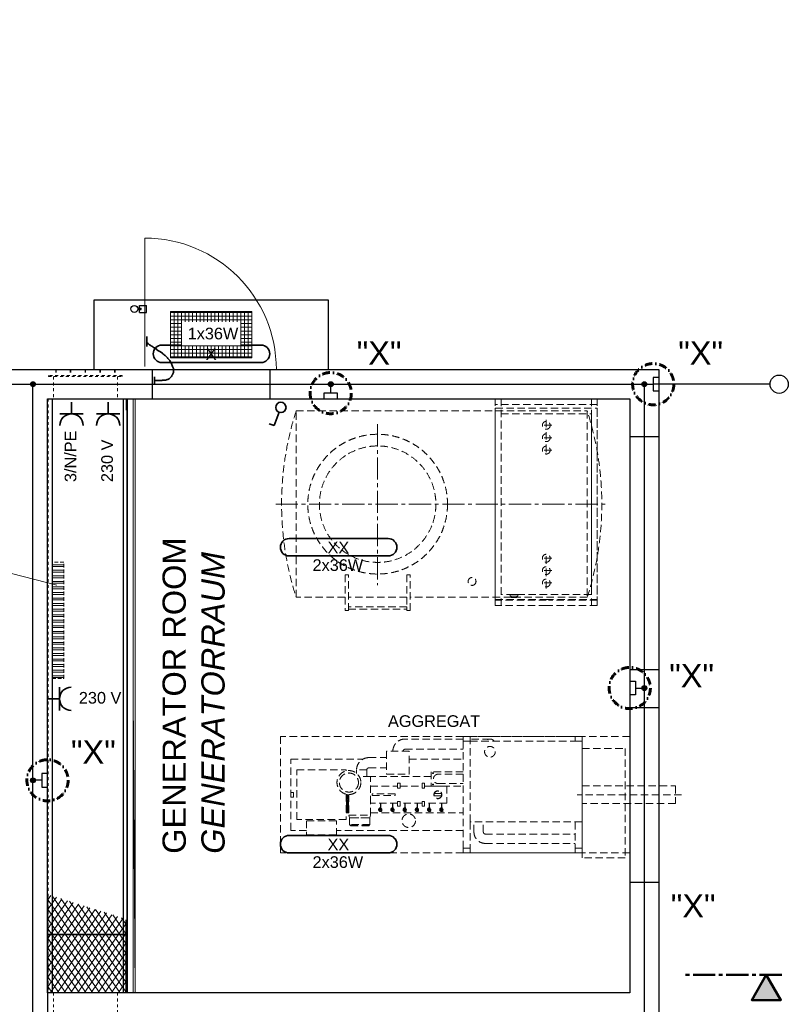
# Model space of a CAD drawing. Header units: millimetres. Extents: x -33264 to 5161179, y -3824 to 50989.
# Tile 18 of 25: x 10744 to 17345, y 5540 to 13994. Entities that reach past the tile are written whole.
import ezdxf

# ---------------------------------------------------------------- set-up
doc = ezdxf.new("R2010")
doc.units = ezdxf.units.MM
for name, pattern in [('ACAD_ISO12W100', [21, 12, -3, 0, -3, 0, -3]), ('DASHDOT', [25.4, 12.7, -6.35, 0, -6.35]), ('HIDDEN', [9.525, 6.35, -3.175]), ('JIS_02_1.0', [2, 1, -1]), ('MITTE2', [28.575, 19.05, -3.175, 3.175, -3.175])]:
    doc.linetypes.add(name, pattern=pattern)
for name, color, linetype in [('Aggregate', 253, 'Continuous'), ('Beschriftung', 7, 'Continuous'), ('Lagertank', 253, 'Continuous')]:
    doc.layers.add(name, color=color, linetype=linetype)
for name, color, linetype, lineweight in [('Beleuchtung', 5, 'ACAD_ISO12W100', 35), ('Elektroinstallation', 7, 'Continuous', 35), ('H01N2 1x50', 4, 'Continuous', 35), ('Trennstelle', 36, 'Continuous', 35), ('verz. Bandstahl 30x3_5mm im Beton', 5, 'GRENZE1', 35)]:
    doc.layers.add(name, color=color, linetype=linetype, lineweight=lineweight)
doc.styles.add('LBB3.5M1000', font='isocp.shx', dxfattribs={"height": 3.5})
doc.linetypes.add('GRENZE1', pattern='A,6.35,-2.54,[133,ltypeshp.shx,S=2.54,R=0,X=-2.54,Y=0],-2.54,25.4', length=36.83)

msp = doc.modelspace()

# ---------------------------------------------------------------- hatches: boundary and pattern name
at = {"linetype": 'Continuous', "lineweight": 9, "ltscale": 10}
h = msp.add_hatch(dxfattribs=at)
h.set_pattern_fill('ANSI37', color=253, scale=10, angle=225)
h.set_pattern_definition([(270, (12388.34, 11289.343), (31.75, -7e-15), []), (0, (12388.34, 11289.343), (7e-15, 31.75), [])])
h.paths.add_polyline_path([(12738.34, 11489.343), (12038.34, 11489.343), (12038.34, 11089.343), (12738.34, 11089.343)])
at = {"linetype": 'HIDDEN', "lineweight": 9, "ltscale": 5}
h = msp.add_hatch(dxfattribs=at)
h.set_pattern_fill('ANSI32', color=253, scale=5, angle=135)
h.set_pattern_definition([(180, (9965.534, -41041.83), (-6e-15, -47.625), []), (180, (9949.66, -41025.955), (-6e-15, -47.625), [])])
h.paths.add_polyline_path([(11123.089, 8337.476), (11123.089, 9337.476), (11023.089, 9337.476), (11023.089, 8337.476)])
at = {"layer": 'verz. Bandstahl 30x3_5mm im Beton', "lineweight": -3, "ltscale": 20}
h = msp.add_hatch(color=256, dxfattribs=at)
h.dxf.hatch_style = 1
edge = h.paths.add_edge_path()
edge.add_arc((10858.34, 10864.343), 21.435, 0, 360)
h = msp.add_hatch(color=256, dxfattribs=at)
h.dxf.hatch_style = 1
edge = h.paths.add_edge_path()
edge.add_arc((13415.291, 10864.343), 21.435, -90, 270)
h = msp.add_hatch(color=256, dxfattribs=at)
h.dxf.hatch_style = 1
edge = h.paths.add_edge_path()
edge.add_arc((16108.34, 10864.343), 21.435, 0, 360)
h = msp.add_hatch(color=256, dxfattribs=at)
h.dxf.hatch_style = 1
edge = h.paths.add_edge_path()
edge.add_arc((16108.34, 8255.269), 21.435, 180, 540, ccw=False)
h = msp.add_hatch(color=256, dxfattribs=at)
h.dxf.hatch_style = 1
edge = h.paths.add_edge_path()
edge.add_arc((10858.34, 7462.962), 21.435, 0, 360)

# ---------------------------------------------------------------- linework, layer by layer
at = {"color": 251, "lineweight": 5}
msp.add_line((11818.34, 11016.343), (11818.34, 12119.343), dxfattribs=at)
for p, q in [((11383.34, 10989.343), (11383.34, 11589.343)), ((11383.34, 11589.343), (13393.34, 11589.343)), ((13393.34, 11589.343), (13393.34, 10989.343)), ((983.34, 10989.343), (10983.34, 10989.343)), ((10983.34, 10989.343), (16233.34, 10989.343)), ((11883.34, 10989.343), (11883.34, 10739.343)), ((12893.34, 10989.343), (12893.34, 10739.343)), ((10983.34, 10738.343), (11658.34, 10738.343)), ((11658.34, 10738.343), (11658.34, 10640.343)), ((15983.34, 10414.343), (16233.34, 10414.343)), ((15983.34, 8414.343), (16233.34, 8414.343)), ((15983.34, 8089.343), (16233.34, 8089.343)), ((15983.34, 6589.343), (16233.34, 6589.343))]:
    msp.add_line(p, q)
at = {"linetype": 'Continuous'}
for p, q in [((11758.088, 11516.233), (11787.053, 11516.233)), ((11758.283, 11506.233), (11787.053, 11506.233)), ((11773.523, 11541.233), (11833.523, 11541.233)), ((11773.523, 11516.233), (11773.523, 11541.233)), ((11773.523, 11481.233), (11773.523, 11506.233)), ((11787.053, 11506.233), (11787.053, 11516.233)), ((11833.523, 11481.233), (11833.523, 11541.233)), ((11773.523, 11481.233), (11833.523, 11481.233))]:
    msp.add_line(p, q, dxfattribs=at)
at = {"linetype": 'JIS_02_1.0', "lineweight": 18, "ltscale": 25}
for p, q in [((11033.34, 10929.343), (11033.34, 10739.343)), ((11053.34, 10989.343), (11053.34, 10939.343)), ((11058.34, 10989.343), (11058.34, 10939.343)), ((11178.34, 10989.343), (11178.34, 10939.343)), ((11183.34, 10989.343), (11183.34, 10939.343)), ((11305.84, 10989.343), (11305.84, 10939.343)), ((11310.84, 10989.343), (11310.84, 10939.343)), ((11433.34, 10989.343), (11433.34, 10939.343)), ((11438.34, 10989.343), (11438.34, 10939.343)), ((11558.34, 10989.343), (11558.34, 10939.343)), ((11563.34, 10989.343), (11563.34, 10939.343)), ((11583.34, 10929.343), (11583.34, 10739.343))]:
    msp.add_line(p, q, dxfattribs=at)
at = {"color": 253, "linetype": 'Continuous', "lineweight": 9, "ltscale": 10}
msp.add_lwpolyline([(12738.34, 11489.343), (12038.34, 11489.343), (12038.34, 11089.343), (12738.34, 11089.343)], close=True, dxfattribs=at)
at = {"linetype": 'JIS_02_1.0', "lineweight": 18, "ltscale": 25}
msp.add_lwpolyline([(10991.34, 10929.343), (11625.34, 10929.343), (11625.34, 10939.343), (10991.34, 10939.343)], close=True, dxfattribs=at)
at = {"color": 253, "linetype": 'HIDDEN', "lineweight": 9, "ltscale": 5}
msp.add_lwpolyline([(11123.089, 8337.476), (11123.089, 9337.476), (11023.089, 9337.476), (11023.089, 8337.476)], close=True, dxfattribs=at)
at = {"linetype": 'Continuous'}
msp.add_circle((11728.611, 11510.657), 30, dxfattribs=at)
at = {"color": 253, "linetype": 'Continuous', "lineweight": 9, "ltscale": 10}
msp.add_circle((12388.34, 11289.343), 30.15, dxfattribs=at)
at = {"color": 251, "lineweight": 5}
msp.add_arc((11818.34, 10989.343), 1130, 0, 90, dxfattribs=at)
at = {"layer": 'Aggregate', "linetype": 'HIDDEN', "lineweight": 9, "ltscale": 10}
for p, q in [((12983.34, 7839.343), (12983.34, 6839.343)), ((15983.34, 7839.343), (12983.34, 7839.343)), ((14553.34, 7817.609), (14054.775, 7817.609)), ((14553.34, 6879.343), (14553.34, 7799.343)), ((14782.694, 7817.609), (14613.34, 7817.609)), ((14613.34, 7105.343), (14613.34, 7799.343)), ((14054.775, 7729.625), (14553.34, 7729.625)), ((13743.284, 7657.77), (13895.428, 7657.77)), ((13637.088, 7551.575), (13637.088, 7522.903)), ((13725.073, 7551.575), (13637.088, 7551.575)), ((13725.073, 7551.575), (13725.073, 7494.342)), ((13743.284, 7569.786), (13895.428, 7569.786)), ((16428.356, 7339.343), (15533.133, 7339.343)), ((13833.036, 7211.047), (13838.097, 7219.813)), ((13838.097, 7202.281), (13833.036, 7211.047)), ((13838.097, 7219.813), (13841.695, 7219.813)), ((13848.219, 7202.281), (13838.097, 7202.281)), ((13844.621, 7219.813), (13848.219, 7219.813)), ((13848.219, 7219.813), (13853.28, 7211.047)), ((13853.28, 7211.047), (13848.219, 7202.281)), ((13937.983, 7211.047), (13943.044, 7219.813)), ((13943.044, 7202.281), (13937.983, 7211.047)), ((13943.044, 7219.813), (13946.642, 7219.813)), ((13953.166, 7202.281), (13943.044, 7202.281)), ((13949.568, 7219.813), (13953.166, 7219.813)), ((13953.166, 7219.813), (13958.227, 7211.047)), ((13958.227, 7211.047), (13953.166, 7202.281)), ((14042.93, 7211.047), (14047.991, 7219.813)), ((14047.991, 7202.281), (14042.93, 7211.047)), ((14047.991, 7219.813), (14051.589, 7219.813)), ((14058.113, 7202.281), (14047.991, 7202.281)), ((14054.515, 7219.813), (14058.113, 7219.813)), ((14058.113, 7219.813), (14063.174, 7211.047)), ((14063.174, 7211.047), (14058.113, 7202.281)), ((14147.878, 7211.047), (14152.939, 7219.813)), ((14152.939, 7202.281), (14147.878, 7211.047)), ((14152.939, 7219.813), (14156.537, 7219.813)), ((14163.06, 7202.281), (14152.939, 7202.281)), ((14159.462, 7219.813), (14163.06, 7219.813)), ((14163.06, 7219.813), (14168.121, 7211.047)), ((14168.121, 7211.047), (14163.06, 7202.281)), ((14252.825, 7211.047), (14257.886, 7219.813)), ((14257.886, 7202.281), (14252.825, 7211.047)), ((14257.886, 7219.813), (14261.484, 7219.813)), ((14268.008, 7202.281), (14257.886, 7202.281)), ((14264.41, 7219.813), (14268.008, 7219.813)), ((14268.008, 7219.813), (14273.069, 7211.047)), ((14273.069, 7211.047), (14268.008, 7202.281)), ((14357.772, 7211.047), (14362.833, 7219.813)), ((14362.833, 7202.281), (14357.772, 7211.047)), ((14362.833, 7219.813), (14366.431, 7219.813)), ((14372.955, 7202.281), (14362.833, 7202.281)), ((14369.357, 7219.813), (14372.955, 7219.813)), ((14372.955, 7219.813), (14378.016, 7211.047)), ((14378.016, 7211.047), (14372.955, 7202.281)), ((13571.646, 7163.826), (13577.489, 7142.02)), ((13751.234, 7142.02), (13577.489, 7142.02)), ((13757.077, 7163.826), (13751.234, 7142.02)), ((14613.34, 7105.343), (14613.34, 6879.343)), ((14645.375, 7018.459), (14645.375, 7105.343)), ((14725.864, 7018.459), (14725.864, 7105.343)), ((13577.489, 7082.521), (13583.536, 7076.473)), ((13751.234, 7082.521), (13745.187, 7076.473)), ((13463.709, 6994.744), (13207.733, 6994.744)), ((14742.524, 7001.799), (15513.34, 7001.799)), ((14742.524, 6921.31), (15513.34, 6921.31)), ((15983.34, 6839.343), (12983.34, 6839.343))]:
    msp.add_line(p, q, dxfattribs=at)
for points in [[(14553.34, 7839.343), (14553.34, 7799.343), (14613.34, 7799.343), (14613.34, 7839.343)], [(15513.34, 7839.343), (15513.34, 7799.343), (15573.34, 7799.343), (15573.34, 7839.343)], [(13895.428, 7711.956), (13895.428, 7515.601), (14089.716, 7515.601), (14089.716, 7711.956)], [(15943.34, 7737.343), (15943.34, 6797.343), (15573.34, 6797.343), (15573.34, 7737.343)], [(13096.398, 7359.046), (13096.398, 7319.639), (13073.318, 7319.639), (13073.318, 7359.046)], [(14011.816, 7437.311), (14011.816, 7396.363), (13989.342, 7396.363), (13989.342, 7437.311)], [(14199.236, 7437.311), (14199.236, 7396.363), (14221.71, 7396.363), (14221.71, 7437.311)], [(15573.34, 7414.343), (16375.499, 7414.343), (16375.499, 7264.343), (15573.34, 7264.343)], [(13553.616, 7239.845), (13553.616, 7286.405), (13550.169, 7286.405), (13550.169, 7239.845)], [(13557.905, 7247.38), (13557.905, 7293.94), (13561.352, 7293.94), (13561.352, 7247.38)], [(13565.641, 7239.845), (13565.641, 7286.405), (13569.089, 7286.405), (13569.089, 7239.845)], [(13969.314, 7332.879), (13969.314, 7345.807), (13771.938, 7345.807), (13771.938, 7332.879)], [(14011.816, 7241.374), (14011.816, 7282.323), (13989.342, 7282.323), (13989.342, 7241.374)], [(14199.236, 7241.374), (14199.236, 7282.323), (14221.71, 7282.323), (14221.71, 7241.374)], [(13553.616, 7184.385), (13553.616, 7230.945), (13550.169, 7230.945), (13550.169, 7184.385)], [(13557.905, 7191.92), (13557.905, 7238.48), (13561.352, 7238.48), (13561.352, 7191.92)], [(13565.641, 7184.385), (13565.641, 7230.945), (13569.089, 7230.945), (13569.089, 7184.385)], [(13207.733, 7115.487), (13207.733, 6987.454), (13463.709, 6987.454), (13463.709, 7115.487)], [(13751.234, 7142.02), (13751.234, 7082.521), (13577.489, 7082.521), (13577.489, 7142.02)], [(13745.187, 7076.473), (13745.187, 7072.685), (13583.536, 7072.685), (13583.536, 7076.473)], [(14553.34, 6879.343), (14553.34, 6839.343), (14613.34, 6839.343), (14613.34, 6879.343)], [(15513.34, 6879.343), (15513.34, 6839.343), (15573.34, 6839.343), (15573.34, 6879.343)]]:
    msp.add_lwpolyline(points, close=True, dxfattribs=at)
for points in [[(14613.34, 7839.343), (15573.34, 7839.343), (15573.34, 6839.343), (14613.34, 6839.343)], [(14613.34, 7799.343), (15573.34, 7799.343), (15573.34, 7105.343), (14613.34, 7105.343)], [(15513.34, 7105.343), (15513.34, 6879.343), (15573.34, 6879.343), (15573.34, 7799.343), (15513.34, 7799.343)], [(13207.733, 7032.985), (13073.318, 7032.985), (13073.318, 7645.7), (13694.112, 7645.7)], [(14089.716, 7645.7), (14553.34, 7645.7)], [(13547.611, 7343.965), (13547.611, 7125.488), (13123.831, 7125.488), (13123.831, 7553.198), (13547.611, 7553.198), (13547.611, 7543.609)], [(14553.34, 7537.213), (14278.401, 7537.213), (14278.401, 7413.136), (14553.34, 7413.136)], [(13571.646, 7341.113), (13571.646, 7163.826), (13757.077, 7163.826), (13757.077, 7494.342)], [(13757.077, 7494.342), (13757.077, 7494.342), (13661.012, 7494.342)], [(14278.401, 7495.434), (13725.073, 7495.434)], [(14553.34, 7515.419), (14337.869, 7515.419), (14337.869, 7515.419)], [(13989.342, 7265.55), (13757.077, 7265.55), (13757.077, 7413.136), (13989.342, 7413.136)], [(14011.816, 7413.136), (14199.236, 7413.136)], [(14221.71, 7413.136), (14413.34, 7413.136), (14413.34, 7265.55), (14221.71, 7265.55)], [(14337.869, 7434.93), (14337.869, 7434.93), (14553.34, 7434.93)], [(13550.169, 7343.384), (13550.169, 7298.417), (13553.616, 7298.417), (13553.616, 7342.708)], [(13561.352, 7341.63), (13561.352, 7305.952), (13557.905, 7305.952), (13557.905, 7342.036)], [(13569.089, 7341.144), (13569.089, 7298.417), (13565.641, 7298.417), (13565.641, 7341.288)], [(14366.066, 7349.916), (14305.571, 7349.916)], [(14305.571, 7328.769), (14366.066, 7328.769)], [(13841.695, 7211.047), (13841.695, 7265.55), (13844.621, 7265.55), (13844.621, 7211.047)], [(13946.642, 7211.047), (13946.642, 7265.55), (13949.568, 7265.55), (13949.568, 7211.047)], [(14199.236, 7265.55), (14011.816, 7265.55)], [(14051.589, 7211.047), (14051.589, 7265.55), (14054.515, 7265.55), (14054.515, 7211.047)], [(14156.537, 7211.047), (14156.537, 7265.55), (14159.462, 7265.55), (14159.462, 7211.047)], [(14261.484, 7211.047), (14261.484, 7265.55), (14264.41, 7265.55), (14264.41, 7211.047)], [(14366.431, 7211.047), (14366.431, 7265.55), (14369.357, 7265.55), (14369.357, 7211.047)], [(13547.611, 7183.252), (13571.646, 7183.252)], [(13757.077, 7183.252), (14553.34, 7183.252)], [(14553.34, 7032.985), (13463.709, 7032.985)]]:
    msp.add_lwpolyline(points, dxfattribs=at)
for centre, radius in [((14782.694, 7708.061), 45.893), ((13571.646, 7443.787), 102.675), ((13571.646, 7443.787), 82.022), ((14293.705, 7523.768), 3.7), ((14293.705, 7426.581), 3.7), ((14335.819, 7339.343), 34.277), ((14335.819, 7339.343), 32.042), ((14085.209, 7115.89), 58.02)]:
    msp.add_circle(centre, radius, dxfattribs=at)
for centre, radius, start, end in [((14054.775, 7711.413), 106.195, 90, 180), ((14782.694, 7771.716), 45.893, 37.0126815, 142.9873185), ((14054.775, 7711.413), 18.211, 90, 180), ((13743.284, 7551.575), 106.195, 90, 180), ((13743.284, 7551.575), 18.211, 90, 180), ((14337.869, 7475.175), 40.245, 90, 270), ((13843.158, 7211.047), 16.382, 95.1236718, 84.8763282), ((13843.158, 7211.047), 11.862, 97.0847265, 82.9152735), ((13843.158, 7211.047), 1.463, 180, 0), ((13948.105, 7211.047), 16.382, 95.1236718, 84.8763282), ((13948.105, 7211.047), 11.862, 97.0847265, 82.9152735), ((13948.105, 7211.047), 1.463, 180, 0), ((14053.052, 7211.047), 16.382, 95.1236718, 84.8763282), ((14053.052, 7211.047), 11.862, 97.0847265, 82.9152735), ((14053.052, 7211.047), 1.463, 180, 0), ((14158, 7211.047), 16.382, 95.1236718, 84.8763282), ((14158, 7211.047), 11.862, 97.0847265, 82.9152735), ((14158, 7211.047), 1.463, 180, 0), ((14262.947, 7211.047), 16.382, 95.1236718, 84.8763282), ((14262.947, 7211.047), 11.862, 97.0847265, 82.9152735), ((14262.947, 7211.047), 1.463, 180, 0), ((14367.894, 7211.047), 16.382, 95.1236718, 84.8763282), ((14367.894, 7211.047), 11.862, 97.0847265, 82.9152735), ((14367.894, 7211.047), 1.463, 180, 0), ((14742.524, 7018.459), 97.149, 180, 270), ((14742.524, 7018.459), 16.66, 180, 270)]:
    msp.add_arc(centre, radius, start, end, dxfattribs=at)
at = {"layer": 'Beleuchtung', "linetype": 'Continuous', "ltscale": 10}
for points in [[(11966.623, 11050.427, -1), (11966.623, 11200.427), (12816.623, 11200.427, -1), (12816.623, 11050.427)], [(13908.34, 9389.343), (13058.34, 9389.343, -1), (13058.34, 9539.343), (13908.34, 9539.343, -1)], [(13908.34, 6839.343), (13058.34, 6839.343, -1), (13058.34, 6989.343), (13908.34, 6989.343, -1)]]:
    msp.add_lwpolyline(points, format="xyb", close=True, dxfattribs=at)
at = {"layer": 'Beschriftung', "lineweight": 5}
msp.add_line((10585.595, 9263.147), (11062.925, 9138.755), dxfattribs=at)
at = {"layer": 'Beschriftung', "linetype": 'DASHDOT', "lineweight": 60, "ltscale": 5}
for centre in [(16184.936, 10864.343), (13415.291, 10787.747), (15983.34, 8255.269), (10983.34, 7462.962)]:
    msp.add_circle(centre, 177.001, dxfattribs=at)
at = {"layer": 'Elektroinstallation'}
for p, q in [((11189.567, 10709.586), (11189.567, 10609.586)), ((11503.654, 10709.586), (11503.654, 10609.586)), ((11089.567, 10609.586), (11289.567, 10609.586)), ((11403.654, 10609.586), (11603.654, 10609.586)), ((12971.937, 10623.745), (12930.386, 10509.586)), ((12930.386, 10509.586), (12887.073, 10525.351)), ((11086.656, 8262.563), (11086.656, 8062.563)), ((10986.656, 8162.563), (11086.656, 8162.563))]:
    msp.add_line(p, q, dxfattribs=at)
msp.add_circle((12987.073, 10665.331), 44.255, dxfattribs=at)
for centre, start, end in [((11189.567, 10509.586), 0, 180), ((11503.654, 10509.586), 0, 180), ((11186.656, 8162.563), 90, 270)]:
    msp.add_arc(centre, 100, start, end, dxfattribs=at)
at = {"layer": 'H01N2 1x50', "linetype": 'Continuous'}
for p, q in [((11837.198, 11188.122), (11837.198, 11273.724)), ((11901.379, 10869.061), (11901.379, 10927.426))]:
    msp.add_line(p, q, dxfattribs=at)
msp.add_open_spline([(11905.39, 10896.298), (11906.727, 10896.298), (11908.064, 10896.298), (11909.401, 10896.298), (11916.087, 10896.298), (11922.772, 10896.298), (11929.458, 10896.298), (11937.48, 10896.298), (11945.503, 10896.298), (11953.526, 10896.298), (11957.537, 10896.298), (11961.548, 10896.298), (11965.56, 10896.298), (11969.775, 10896.298), (11973.378, 10900.189), (11977.594, 10900.189), (11980.268, 10900.189), (11982.942, 10900.189), (11985.616, 10900.189), (11989.627, 10900.189), (11993.639, 10900.189), (11997.65, 10900.189), (12001.866, 10900.189), (12005.606, 10903.319), (12009.684, 10904.08), (12010.977, 10904.321), (12012.418, 10903.646), (12013.695, 10904.08), (12016.534, 10905.043), (12019.124, 10906.439), (12021.718, 10907.971), (12025.887, 10910.432), (12030.323, 10912.427), (12033.752, 10915.753), (12035.089, 10917.05), (12036.426, 10918.347), (12037.763, 10919.644), (12040.437, 10922.238), (12043.595, 10924.473), (12045.786, 10927.426), (12047.502, 10929.739), (12048.46, 10932.614), (12049.797, 10935.208), (12051.134, 10937.802), (12052.471, 10940.396), (12053.808, 10942.99), (12054.662, 10944.645), (12056.966, 10945.225), (12057.82, 10946.881), (12059.705, 10950.538), (12060.241, 10954.824), (12061.831, 10958.554), (12062.959, 10961.199), (12065.842, 10963.417), (12065.842, 10966.336), (12065.842, 10968.93), (12065.842, 10971.524), (12065.842, 10974.118), (12065.842, 10978.009), (12065.842, 10981.9), (12065.842, 10985.791), (12065.842, 10988.385), (12065.842, 10990.979), (12065.842, 10993.573), (12065.842, 10997.687), (12063.365, 11001.417), (12061.831, 11005.245), (12059.215, 11011.772), (12056.366, 11018.175), (12053.808, 11024.7), (12052.309, 11028.528), (12051.682, 11032.716), (12049.797, 11036.373), (12047.123, 11041.561), (12044.449, 11046.749), (12041.775, 11051.937), (12039.1, 11057.125), (12036.426, 11062.313), (12033.752, 11067.501), (12032.045, 11070.813), (12028.172, 11072.488), (12025.729, 11075.283), (12020.217, 11081.591), (12015.307, 11088.461), (12009.684, 11094.738), (12004.7, 11100.302), (11999.351, 11105.49), (11993.639, 11110.302), (11989.976, 11113.387), (11985.382, 11115.219), (11981.605, 11118.084), (11974.239, 11123.671), (11969.369, 11132.481), (11961.548, 11137.539), (11959.052, 11139.153), (11956.066, 11139.908), (11953.526, 11141.43), (11949.443, 11143.876), (11945.79, 11147.128), (11941.492, 11149.212), (11938.818, 11150.509), (11936.143, 11151.806), (11933.469, 11153.103), (11930.795, 11154.4), (11928.121, 11155.697), (11925.446, 11156.994), (11922.821, 11158.268), (11923.685, 11163.021), (11921.435, 11164.776), (11919.144, 11166.564), (11915.704, 11166.88), (11913.413, 11168.667), (11911.976, 11169.788), (11910.908, 11171.503), (11909.401, 11172.558), (11904.594, 11175.925), (11898.164, 11176.974), (11893.356, 11180.34), (11891.849, 11181.395), (11890.739, 11183.087), (11889.345, 11184.231), (11887.12, 11186.057), (11883.585, 11186.48), (11881.322, 11188.122), (11880.335, 11188.839), (11882.489, 11191.447), (11881.322, 11192.013), (11880.119, 11192.597), (11878.534, 11191.55), (11877.311, 11192.013), (11874.591, 11193.043), (11871.718, 11194.036), (11869.288, 11195.904), (11867.765, 11197.075), (11866.75, 11198.678), (11865.277, 11199.795), (11861.499, 11202.661), (11857.078, 11204.851), (11853.243, 11207.577), (11851.747, 11208.64), (11850.626, 11210.343), (11849.232, 11211.468), (11848.231, 11212.275), (11846.18, 11210.537), (11845.22, 11211.468), (11844.289, 11212.371), (11845.762, 11214.364), (11845.22, 11215.359), (11844.442, 11216.788), (11841.209, 11217.387), (11841.209, 11219.25), (11841.209, 11220.547), (11841.209, 11221.844), (11841.209, 11223.141)], degree=3, knots=[0, 0, 0, 0, 0.00717411, 0.00717411, 0.00717411, 0.04304465, 0.04304465, 0.04304465, 0.08608949, 0.08608949, 0.08608949, 0.10761199, 0.10761199, 0.10761199, 0.1302314, 0.1302314, 0.1302314, 0.14457962, 0.14457962, 0.14457962, 0.16610213, 0.16610213, 0.16610213, 0.18872153, 0.18872153, 0.18872153, 0.19589564, 0.19589564, 0.19589564, 0.21184238, 0.21184238, 0.21184238, 0.23747296, 0.23747296, 0.23747296, 0.2474677, 0.2474677, 0.2474677, 0.26745719, 0.26745719, 0.26745719, 0.28311529, 0.28311529, 0.28311529, 0.29877323, 0.29877323, 0.29877323, 0.30876797, 0.30876797, 0.30876797, 0.33084316, 0.33084316, 0.33084316, 0.34650126, 0.34650126, 0.34650126, 0.36041917, 0.36041917, 0.36041917, 0.38129604, 0.38129604, 0.38129604, 0.39521395, 0.39521395, 0.39521395, 0.41728891, 0.41728891, 0.41728891, 0.45492603, 0.45492603, 0.45492603, 0.47700116, 0.47700116, 0.47700116, 0.50831736, 0.50831736, 0.50831736, 0.53963356, 0.53963356, 0.53963356, 0.55962305, 0.55962305, 0.55962305, 0.60472474, 0.60472474, 0.60472474, 0.64470384, 0.64470384, 0.64470384, 0.67033427, 0.67033427, 0.67033427, 0.72030799, 0.72030799, 0.72030799, 0.73625473, 0.73625473, 0.73625473, 0.76188516, 0.76188516, 0.76188516, 0.77783189, 0.77783189, 0.77783189, 0.79377879, 0.79377879, 0.79377879, 0.80943689, 0.80943689, 0.80943689, 0.82538363, 0.82538363, 0.82538363, 0.83537837, 0.83537837, 0.83537837, 0.86727201, 0.86727201, 0.86727201, 0.87726675, 0.87726675, 0.87726675, 0.89321349, 0.89321349, 0.89321349, 0.90017244, 0.90017244, 0.90017244, 0.90734655, 0.90734655, 0.90734655, 0.92329329, 0.92329329, 0.92329329, 0.93328816, 0.93328816, 0.93328816, 0.95891849, 0.95891849, 0.95891849, 0.96891324, 0.96891324, 0.96891324, 0.97608735, 0.97608735, 0.97608735, 0.9830463, 0.9830463, 0.9830463, 0.99304104, 0.99304104, 0.99304104, 1, 1, 1, 1], dxfattribs=at)
at = {"layer": 'Lagertank', "linetype": 'MITTE2', "lineweight": 9, "ltscale": 10}
for p, q in [((13818.354, 10521.234), (13818.354, 9138.491)), ((12943.34, 9834.226), (14365.72, 9834.226)), ((14374.447, 9834.226), (15793.34, 9834.226))]:
    msp.add_line(p, q, dxfattribs=at)
at = {"layer": 'Lagertank', "linetype": 'HIDDEN', "lineweight": 9, "ltscale": 10}
for p, q in [((15313.158, 10511.151), (15219.547, 10511.151)), ((15266.353, 10557.956), (15266.353, 10464.345)), ((15313.158, 10404.8), (15219.547, 10404.8)), ((15266.353, 10451.605), (15266.353, 10357.994)), ((15266.353, 10345.254), (15266.353, 10251.643)), ((15313.158, 10298.449), (15219.547, 10298.449)), ((15266.353, 9323.197), (15266.353, 9416.808)), ((15313.158, 9370.003), (15219.547, 9370.003)), ((15266.353, 9216.846), (15266.353, 9310.458)), ((15313.158, 9263.652), (15219.547, 9263.652)), ((15313.158, 9157.301), (15219.547, 9157.301)), ((15266.353, 9110.496), (15266.353, 9204.107))]:
    msp.add_line(p, q, dxfattribs=at)
for points in [[(14828.853, 10739.343), (14878.853, 10739.343), (14878.853, 8964.226), (14828.853, 8964.226)], [(14828.853, 10739.343), (15703.853, 10739.343), (15703.853, 10689.343), (14828.853, 10689.343)], [(15703.853, 10739.343), (15653.853, 10739.343), (15653.853, 8964.226), (15703.853, 8964.226)], [(15653.853, 10609.226), (15653.853, 9059.226), (14878.853, 9059.226), (14878.853, 10609.226)], [(13568.354, 9226.58), (13538.354, 9226.58), (13538.354, 8920.131), (13568.354, 8920.131)], [(14098.354, 9226.58), (14068.354, 9226.58), (14068.354, 8920.131), (14098.354, 8920.131)], [(14954.936, 9059.226), (15022.439, 9059.226), (15022.439, 9043.631), (14954.936, 9043.631)], [(13568.354, 8931.306), (14068.354, 8931.306), (14068.354, 8951.306), (13568.354, 8951.306)]]:
    msp.add_lwpolyline(points, close=True, dxfattribs=at)
for points in [[(15266.353, 9009.226), (14828.853, 9009.226), (14828.853, 10659.226), (15703.853, 10659.226), (15703.853, 9009.226), (15284.398, 9009.226)], [(13538.354, 9034.226), (13118.354, 9034.226), (13118.354, 10634.226), (15618.326, 10634.226), (15618.326, 9034.226), (15013.049, 9034.226)], [(14068.354, 9034.226), (13568.354, 9034.226)], [(14964.325, 9034.226), (14098.354, 9034.226)], [(15266.353, 8964.226), (14828.853, 8964.226), (14828.853, 9014.226), (15266.353, 9014.226)], [(14988.687, 9032.375), (14964.325, 9032.375), (14964.325, 9043.631), (14964.325, 9043.631)], [(15013.049, 9043.631), (15013.049, 9043.631), (15013.049, 9032.375), (14988.687, 9032.375)], [(15266.353, 9014.226), (15703.853, 9014.226), (15703.853, 8964.226), (15266.353, 8964.226)]]:
    msp.add_lwpolyline(points, dxfattribs=at)
for centre, radius in [((15266.353, 10511.151), 33.752), ((13818.354, 9834.226), 600), ((15266.353, 10404.8), 33.752), ((13818.354, 9834.226), 500), ((15266.353, 10298.449), 33.752), ((15266.353, 9370.003), 33.752), ((15266.353, 9263.652), 33.752), ((14629.285, 9170.596), 33.752), ((15266.353, 9157.301), 33.752)]:
    msp.add_circle(centre, radius, dxfattribs=at)
for centre, start, end in [((15615.557, 9834.226), 162.2366973, 197.7633027), ((13121.124, 9834.226), 342.2366973, 17.7633027)]:
    msp.add_arc(centre, 2622.216, start, end, dxfattribs=at)
at = {"layer": 'Trennstelle', "lineweight": -3}
msp.add_line((17187.914, 10864.343), (16184.936, 10864.343), dxfattribs=at)
msp.add_circle((17266.448, 10864.343), 78.534, dxfattribs=at)
at = {"layer": 'verz. Bandstahl 30x3_5mm im Beton', "lineweight": -3, "ltscale": 20}
for p, q in [((16233.34, 10922.576), (16184.936, 10922.576)), ((16184.936, 10922.576), (16184.936, 10806.11)), ((1031.744, 10864.343), (16184.936, 10864.343)), ((13415.291, 10787.747), (13415.291, 10864.343)), ((13473.524, 10787.747), (13357.058, 10787.747)), ((13357.058, 10787.747), (13357.058, 10739.343)), ((13473.524, 10739.343), (13473.524, 10787.747)), ((16184.936, 10806.11), (16233.34, 10806.11)), ((15983.34, 8313.502), (16031.744, 8313.502)), ((16031.744, 8313.502), (16031.744, 8197.036)), ((16031.744, 8255.269), (16108.34, 8255.269)), ((16031.744, 8197.036), (15983.34, 8197.036)), ((10934.936, 7462.962), (10858.34, 7462.962)), ((10983.34, 7521.195), (10934.936, 7521.195)), ((10934.936, 7521.195), (10934.936, 7404.729)), ((10934.936, 7404.729), (10983.34, 7404.729))]:
    msp.add_line(p, q, dxfattribs=at)
for centre in [(10858.34, 10864.343), (13415.291, 10864.343), (16108.34, 10864.343), (16108.34, 8255.269), (10858.34, 7462.962)]:
    msp.add_circle(centre, 21.435, dxfattribs=at)

# ---------------------------------------------------------------- texts
at = {"layer": 'Aggregate', "insert": (13907.08, 8021.53), "char_height": 100, "attachment_point": 1, "style": 'LBB3.5M1000'}
msp.add_mtext_dynamic_manual_height_columns('{\\fArial|b0|i0|c0|p34;AGGREGAT}', width=929.99967, gutter_width=17.5, heights=[154.944], dxfattribs=at)
at = {"layer": 'Beleuchtung', "char_height": 100, "attachment_point": 1, "style": 'LBB3.5M1000'}
for s, width, insert in [('{\\fArial|b0|i0|c0|p34;X}', 100, (12341.871, 11173.261)), ('{\\fArial|b0|i0|c0|p34;XX}', 199.19797, (13388.023, 9512.177)), ('{\\fArial|b0|i0|c0|p34;2x36W}', 465.48426, (13259.229, 9360.868)), ('{\\fArial|b0|i0|c0|p34;XX}', 199.19797, (13388.023, 6962.177)), ('{\\fArial|b0|i0|c0|p34;2x36W}', 465.48426, (13259.229, 6810.868))]:
    msp.add_mtext_dynamic_manual_height_columns(s, width=width, gutter_width=17.5, heights=[0], dxfattribs=dict(at, insert=insert))
at = {"layer": 'Beschriftung', "attachment_point": 1, "style": 'LBB3.5M1000'}
for s, width, insert, char_height in [('\\pi397.32;{\\fArial|b0|i0|c0|p34;GROUND PLAN\\P\\pi577.74;\\fArial|b0|i1|c0|p34;GRUNDRISS}', 2806.09191, (4464.266, 13990.706), 200), ('\\pi397.32;{\\fArial|b0|i0|c0|p34;GROUND PLAN\\P\\pi577.74;\\fArial|b0|i1|c0|p34;GRUNDRISS}', 2806.09191, (-27847.58, 13248.743), 200), ('{\\fArial|b0|i0|c0|p34;"X"}', 221.06718, (13638.637, 11232.681), 200), ('{\\fArial|b0|i0|c0|p34;"X"}', 221.06718, (16399.58, 11232.681), 200), ('{\\fArial|b0|i0|c0|p34;"X"}', 221.06718, (16322.168, 8461.469), 200), ('{\\fArial|b0|i0|c0|p34;230 V}', 421.47197, (11252.409, 8221.584), 100), ('{\\fArial|b0|i0|c0|p34;"X"}', 221.06718, (11184.633, 7807.104), 200)]:
    msp.add_mtext_dynamic_manual_height_columns(s, width=width, gutter_width=17.5, heights=[0], dxfattribs=dict(at, insert=insert, char_height=char_height))
at = {"layer": 'Beschriftung', "attachment_point": 1, "rotation": 90, "style": 'LBB3.5M1000'}
for s, width, insert, char_height in [('{\\fArial|b0|i0|c0|p34;3/N/PE}', 421.47197, (11130.546, 10023.8), 100), ('{\\fArial|b0|i0|c0|p34;230 V}', 421.47197, (11444.633, 10023.8), 100), ('{\\fArial|b0|i0|c0|p34;GENERATOR ROOM\\P\\fArial|b0|i1|c0|p34;GENERATORRAUM}', 2782.64253, (11970.943, 6831.853), 200)]:
    msp.add_mtext_dynamic_manual_height_columns(s, width=width, gutter_width=17.5, heights=[0], dxfattribs=dict(at, insert=insert, char_height=char_height))
at = {"layer": 'Beschriftung', "insert": (-10693.042, 6449.506), "char_height": 150, "width": 2941.24072, "attachment_point": 1, "style": 'LBB3.5M1000', "bg_fill": 2}
msp.add_mtext('\\pi98.673;{\\fArial|b1|i0|c0|p34;GROUNDING CONNECTION\\P\\pi307.46;ERDUNGSANSCHLUSS}', dxfattribs=at)

# ---------------------------------------------------------------- next in the draw order: linework, layer by layer
msp.add_lwpolyline([(10984.34, 6476.171), (10984.34, 6140.343), (11658.34, 6140.343), (11658.34, 6264.548)])

# ---------------------------------------------------------------- next in the draw order: texts
at = {"layer": 'Beleuchtung', "insert": (12186.794, 11349.403), "char_height": 100, "attachment_point": 1, "style": 'LBB3.5M1000', "bg_fill": 3, "box_fill_scale": 1.5, "bg_fill_color": 256, "bg_fill_transparency": 0}
msp.add_mtext_dynamic_manual_height_columns('{\\fArial|b0|i0|c0|p34;1x36W}', width=401.41316, gutter_width=17.5, heights=[78.354], dxfattribs=at)
at = {"layer": 'Beschriftung', "insert": (16335.49, 6485.339), "char_height": 200, "attachment_point": 1, "style": 'LBB3.5M1000'}
msp.add_mtext_dynamic_manual_height_columns('{\\fArial|b0|i0|c0|p34;"X"}', width=221.06718, gutter_width=17.5, heights=[0], dxfattribs=at)
at = {"layer": 'Beschriftung', "insert": (-12901.419, 5908.299), "char_height": 80, "width": 2941.24072, "attachment_point": 1, "style": 'LBB3.5M1000', "bg_fill": 2}
msp.add_mtext('\\pi1252.5;{\\fArial|b0|i0|c0|p34;(INSIDE)\\P\\pi1264.9;(INNEN)\\P\\pi1068;NOT TO SCALE\\P\\pi995.01;OHNE MASSSTAB}', dxfattribs=at)

# ---------------------------------------------------------------- next in the draw order: hatches: boundary and pattern name
at = {"lineweight": 5}
h = msp.add_hatch(dxfattribs=at)
h.set_pattern_fill('ANSI31', color=253, scale=15, angle=10)
h.set_pattern_definition([(55, (9707.84, 24289.343), (-39.01212, 27.31658), [])])
h.paths.add_polyline_path([(10984.34, 6482.573), (10984.34, 5640.343), (11658.34, 5640.343), (11658.34, 6270.673)])
h = msp.add_hatch(dxfattribs=at)
h.set_pattern_fill('ANSI31', color=253, scale=15, angle=260)
h.set_pattern_definition([(305, (9707.84, 24289.343), (39.01212, 27.31658), [])])
h.paths.add_polyline_path([(10984.34, 6482.573), (10984.34, 5640.343), (11658.34, 5640.343), (11658.34, 6270.673)])
h = msp.add_hatch(color=256)
h.dxf.hatch_style = 1
h.paths.add_polyline_path([(17155.964, 5792.466), (17280.905, 5576.062), (17031.023, 5576.062)])

# ---------------------------------------------------------------- next in the draw order: linework, layer by layer
for p, q in [((16233.34, 10989.343), (16233.34, -1210.657)), ((11023.34, 10739.343), (11023.34, 5639.343)), ((11633.34, 10739.343), (11633.34, 5639.343)), ((11663.34, 10739.343), (11663.34, 5639.343)), ((11668.34, 10739.343), (11668.34, 5639.343)), ((10983.34, 5639.343), (10983.34, 1089.343))]:
    msp.add_line(p, q)
at = {"linetype": 'JIS_02_1.0', "lineweight": 18, "ltscale": 25}
for p, q in [((10988.34, 10739.343), (10988.34, 5639.343)), ((11033.34, 5639.343), (11033.34, 5389.343)), ((11583.34, 5639.343), (11583.34, 5389.343))]:
    msp.add_line(p, q, dxfattribs=at)
at = {"lineweight": 5}
for p, q in [((11718.249, 10739.343), (11718.249, 5639.343)), ((11735.752, 10739.343), (11735.752, 5639.343)), ((11718.249, 8189.343), (11735.752, 5639.343))]:
    msp.add_line(p, q, dxfattribs=at)
at = {"linetype": 'MITTE2', "lineweight": 50, "ltscale": 10}
msp.add_line((17288.989, 5792.466), (16433.281, 5792.466), dxfattribs=at)
for points in [[(10983.34, 5639.343), (10983.34, 10739.343), (15983.34, 10739.343), (15983.34, 5639.343)], [(10984.34, 5640.343), (11658.34, 5640.343), (11658.34, 6140.343), (10984.34, 6140.343)]]:
    msp.add_lwpolyline(points, close=True)
at = {"lineweight": 50}
msp.add_lwpolyline([(17155.964, 5792.466), (17280.905, 5576.062), (17031.023, 5576.062)], close=True, dxfattribs=at)
at = {"layer": 'verz. Bandstahl 30x3_5mm im Beton', "lineweight": -3, "ltscale": 20}
for p, q in [((10858.34, -1085.657), (10858.34, 10864.343)), ((16108.34, 10864.343), (16108.34, -1085.657))]:
    msp.add_line(p, q, dxfattribs=at)

doc.saveas('drawing.dxf')
